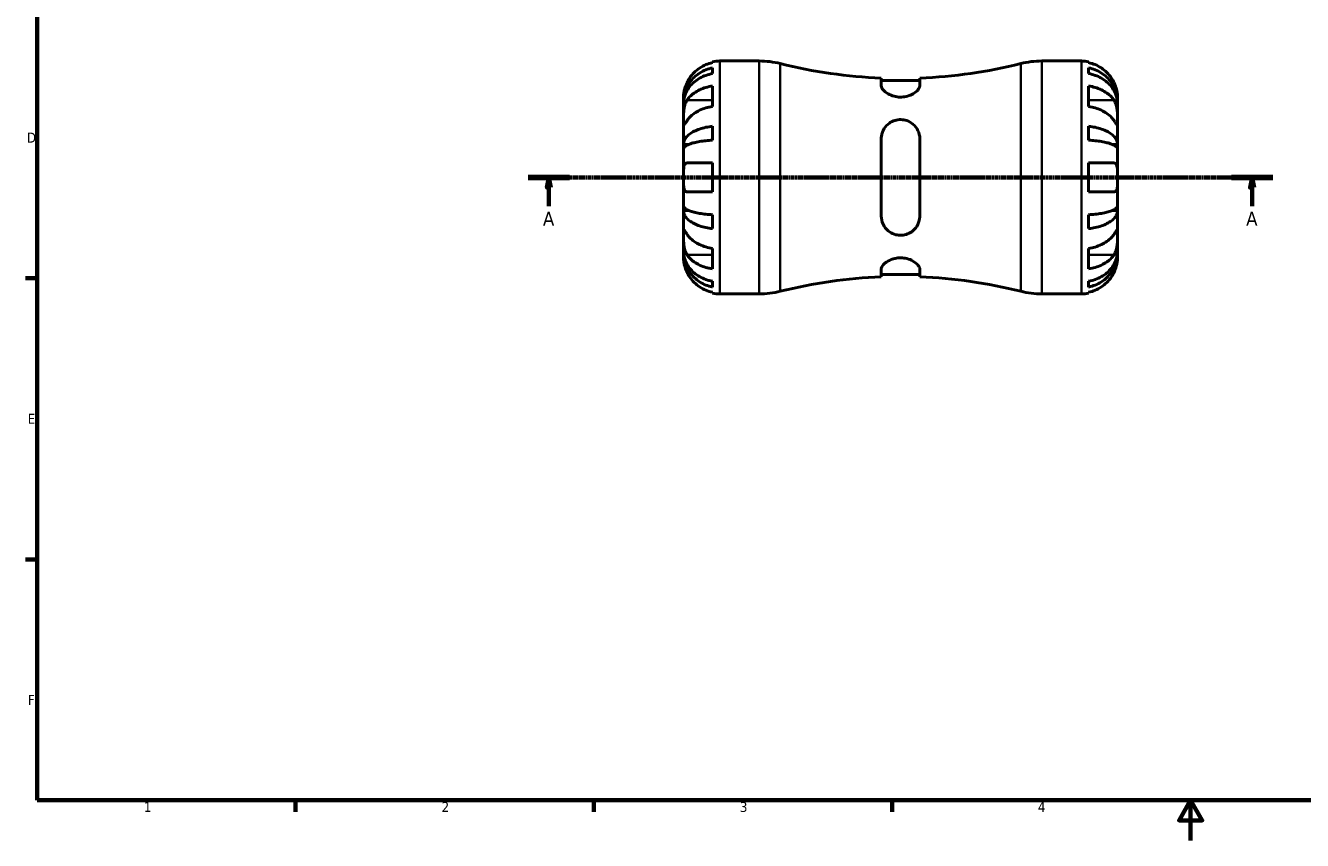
# Model space of a CAD drawing. Header units: millimetres. Extents: x -71 to 666, y 0 to 420.
# Tile 1 of 5: x 7 to 325, y 0 to 203. Entities that reach past the tile are written whole.
import ezdxf

# ---------------------------------------------------------------- set-up
doc = ezdxf.new("R2010")
doc.units = ezdxf.units.MM
doc.linetypes.add('CHAIN', pattern=[0.7087, 0.4724, -0.0591, 0.1181, -0.0591])
for name, color, linetype, lineweight in [('Border (ISO)', 7, 'Continuous', 70), ('Section Line (ISO)', 7, 'CHAIN', 70), ('Visible (ISO)', 7, 'Continuous', 50), ('Visible Narrow (ISO)', 7, 'Continuous', 35)]:
    doc.layers.add(name, color=color, linetype=linetype, lineweight=lineweight)
doc.styles.add('Label Text (ISO)', font='tahoma.ttf')
doc.styles.add('Note Text (ISO)', font='tahoma.ttf')

# ---------------------------------------------------------------- blocks, each defined once
blk = doc.blocks.new('Borders Default Border')
at = {"layer": 'Border (ISO)'}
for p, q in [((10, 140), (7.1, 140)), ((10, 70), (7.1, 70)), ((74.25, 10), (74.25, 7.1)), ((148.5, 10), (148.5, 7.1)), ((222.75, 10), (222.75, 7.1))]:
    blk.add_line(p, q, dxfattribs=at)
at = {"layer": 'Border (ISO)', "flags": 128}
for points in [[(10, 10), (10, 410), (584, 410), (584, 10), (10, 10)], [(297, 0), (297, 10), (294.11, 5), (299.89, 5), (297, 10)]]:
    blk.add_lwpolyline(points, dxfattribs=at)
at = {"layer": 'Border (ISO)', "color": 232, "true_color": 0xca0064, "char_height": 2.5, "attachment_point": 7, "style": 'Note Text (ISO)'}
for s, insert in [('D', (7.43, 173.75)), ('E', (7.64, 103.75)), ('F', (7.7, 33.75)), ('1', (36.56, 7.1)), ('2', (110.62, 7.1)), ('3', (184.85, 7.05)), ('4', (259, 7.1))]:
    blk.add_mtext(s, dxfattribs=dict(at, insert=insert))
blk = doc.blocks.new('2dTransSection0')
at = {"layer": 'Section Line (ISO)', "linetype": 'CHAIN'}
blk.add_line((132.17, 165.08), (317.45, 165.08), dxfattribs=at)
at = {"layer": 'Section Line (ISO)', "linetype": 'Continuous', "lineweight": 140}
for p, q in [((132.17, 165.08), (142.48, 165.08)), ((307.15, 165.08), (317.45, 165.08))]:
    blk.add_line(p, q, dxfattribs=at)
at = {"layer": 'Section Line (ISO)', "linetype": 'Continuous'}
for p, q in [((137.33, 165.08), (136.83, 162.58)), ((136.83, 162.58), (137.83, 162.58)), ((137.33, 162.58), (137.33, 165.08)), ((137.83, 162.58), (137.33, 165.08)), ((137.33, 157.9), (137.33, 162.58)), ((312.3, 165.08), (311.8, 162.58)), ((311.8, 162.58), (312.8, 162.58)), ((312.3, 162.58), (312.3, 165.08)), ((312.8, 162.58), (312.3, 165.08)), ((312.3, 157.9), (312.3, 162.58))]:
    blk.add_line(p, q, dxfattribs=at)
at = {"layer": 'Section Line (ISO)', "linetype": 'Continuous', "flags": 128}
for points in [[(137.83, 162.58), (137.33, 165.08), (136.83, 162.58), (137.83, 162.58)], [(312.8, 162.58), (312.3, 165.08), (311.8, 162.58), (312.8, 162.58)]]:
    blk.add_lwpolyline(points, dxfattribs=at)
at = {"layer": 'Section Line (ISO)'}
for points in [[(137.83, 162.58), (137.33, 165.08), (136.83, 162.58), (137.83, 162.58)], [(312.8, 162.58), (312.3, 165.08), (311.8, 162.58), (312.8, 162.58)]]:
    blk.add_solid(points, dxfattribs=at)
at = {"layer": 'Section Line (ISO)', "char_height": 3.5, "attachment_point": 7, "style": 'Label Text (ISO)'}
for insert in [(135.84, 153.08), (310.81, 153.08)]:
    blk.add_mtext('A', dxfattribs=dict(at, insert=insert))

msp = doc.modelspace()

# ---------------------------------------------------------------- linework, layer by layer
at = {"layer": 'Visible (ISO)'}
for p, q in [((178.013, 193.677), (178.013, 193.903)), ((179.813, 194.085), (189.633, 194.085)), ((259.994, 194.085), (269.813, 194.085)), ((271.613, 193.903), (271.613, 193.677)), ((178.013, 190.936), (178.013, 192.369)), ((271.613, 192.369), (271.613, 190.936)), ((178.013, 182.757), (178.013, 187.848)), ((220.013, 189.828), (220.013, 187.89)), ((229.613, 189.222), (220.013, 189.222)), ((229.613, 187.89), (229.613, 189.828)), ((271.613, 187.848), (271.613, 182.757)), ((170.813, 183.798), (170.813, 185.085)), ((278.813, 183.798), (278.813, 185.085)), ((170.813, 183.308), (170.813, 183.798)), ((170.813, 183.798), (170.831, 183.798)), ((170.813, 179.227), (170.813, 183.308)), ((278.813, 183.798), (278.796, 183.798)), ((278.813, 183.308), (278.813, 183.798)), ((278.813, 179.227), (278.813, 183.308)), ((170.813, 173.326), (170.813, 179.227)), ((278.813, 173.326), (278.813, 179.227)), ((178.013, 174.36), (178.013, 177.819)), ((271.613, 177.819), (271.613, 174.36)), ((170.813, 172.143), (170.813, 173.326)), ((170.813, 173.326), (172.139, 173.326)), ((170.813, 165.085), (170.813, 172.143)), ((220.013, 174.685), (220.013, 155.485)), ((229.613, 155.485), (229.613, 174.685)), ((278.813, 173.326), (277.488, 173.326)), ((278.813, 172.143), (278.813, 173.326)), ((278.813, 165.085), (278.813, 172.143)), ((178.013, 161.485), (178.013, 168.685)), ((271.613, 168.685), (271.613, 161.485)), ((170.813, 158.026), (170.813, 165.085)), ((278.813, 158.026), (278.813, 165.085)), ((170.813, 156.843), (170.813, 158.026)), ((170.813, 150.942), (170.813, 156.843)), ((170.813, 156.843), (172.139, 156.843)), ((178.013, 152.35), (178.013, 155.809)), ((271.613, 155.809), (271.613, 152.35)), ((278.813, 156.843), (277.488, 156.843)), ((278.813, 156.843), (278.813, 158.026)), ((278.813, 150.942), (278.813, 156.843)), ((170.813, 146.861), (170.813, 150.942)), ((278.813, 146.861), (278.813, 150.942)), ((170.813, 146.371), (170.813, 146.861)), ((170.813, 145.085), (170.813, 146.371)), ((170.813, 146.371), (170.831, 146.371)), ((178.013, 142.321), (178.013, 147.412)), ((271.613, 147.412), (271.613, 142.321)), ((278.813, 146.371), (278.796, 146.371)), ((278.813, 146.371), (278.813, 146.861)), ((278.813, 145.085), (278.813, 146.371)), ((220.013, 142.279), (220.013, 140.341)), ((229.613, 140.948), (220.013, 140.948)), ((229.613, 140.341), (229.613, 142.279)), ((178.013, 137.8), (178.013, 139.233)), ((271.613, 139.233), (271.613, 137.8)), ((178.013, 136.266), (178.013, 136.492)), ((179.813, 136.085), (189.633, 136.085)), ((259.994, 136.085), (269.813, 136.085)), ((271.613, 136.492), (271.613, 136.266))]:
    msp.add_line(p, q, dxfattribs=at)
for centre, radius, start, end in [((179.813, 185.085), 9, 90, 101.53696), ((189.633, 172.485), 21.6, 75.9026, 90), ((259.994, 172.485), 21.6, 90, 104.0974), ((269.813, 185.085), 9, 78.46304, 90), ((224.813, 312.572), 122.837, 255.9026, 267.76053), ((224.813, 312.572), 122.837, 272.23947, 284.0974), ((224.813, 17.597), 122.837, 92.23947, 104.0974), ((224.813, 17.597), 122.837, 75.9026, 87.76053), ((189.633, 157.685), 21.6, 270, 284.0974), ((259.994, 157.685), 21.6, 255.9026, 270), ((179.813, 145.085), 9, 258.46304, 270), ((269.813, 145.085), 9, 270, 281.53696)]:
    msp.add_arc(centre, radius, start, end, dxfattribs=at)
for points, knots in [([(170.813, 183.798), (170.813, 184.338), (170.868, 184.929), (171.105, 186.085), (171.287, 186.652), (171.712, 187.649), (171.994, 188.173), (172.667, 189.15), (173.057, 189.604), (173.842, 190.367), (174.31, 190.746), (175.317, 191.4), (175.857, 191.675), (176.87, 192.082), (177.435, 192.255), (178.013, 192.369)], [4.0142513, 4.0142513, 4.0142513, 4.0142513, 4.1817861, 4.1817861, 4.3493209, 4.3493209, 4.5162129, 4.5162129, 4.683105, 4.683105, 4.8499282, 4.8499282, 5.0167515, 5.0167515, 5.1791755, 5.1791755, 5.1791755, 5.1791755]), ([(178.013, 190.936), (177.436, 190.835), (176.872, 190.681), (175.86, 190.32), (175.321, 190.076), (174.314, 189.495), (173.847, 189.158), (173.061, 188.48), (172.67, 188.076), (171.997, 187.205), (171.714, 186.739), (171.287, 185.85), (171.105, 185.346), (170.868, 184.315), (170.813, 183.789), (170.813, 183.308)], [0.1707461, 0.1707461, 0.1707461, 0.1707461, 0.33284, 0.33284, 0.4994944, 0.4994944, 0.6661487, 0.6661487, 0.8332087, 0.8332087, 1.0002688, 1.0002688, 1.1679728, 1.1679728, 1.3356767, 1.3356767, 1.3356767, 1.3356767]), ([(178.013, 193.677), (177.436, 193.558), (176.871, 193.379), (175.857, 192.956), (175.317, 192.671), (174.309, 191.991), (173.842, 191.598), (173.057, 190.805), (172.667, 190.333), (172.087, 189.456), (171.87, 189.068), (171.689, 188.685)], [0.1707715, 0.1707715, 0.1707715, 0.1707715, 0.33310322, 0.33310322, 0.50032131, 0.50032131, 0.6675394, 0.6675394, 0.83495179, 0.83495179, 0.95687108, 0.95687108, 0.95687108, 0.95687108]), ([(277.937, 188.685), (277.755, 189.072), (277.535, 189.465), (276.95, 190.347), (276.558, 190.819), (275.771, 191.61), (275.304, 192.001), (274.298, 192.677), (273.759, 192.961), (272.749, 193.381), (272.188, 193.559), (271.613, 193.677)], [4.42788748, 4.42788748, 4.42788748, 4.42788748, 4.55124983, 4.55124983, 4.71913636, 4.71913636, 4.88587302, 4.88587302, 5.05260969, 5.05260969, 5.21400811, 5.21400811, 5.21400811, 5.21400811]), ([(271.613, 192.369), (272.191, 192.255), (272.754, 192.083), (273.766, 191.676), (274.306, 191.402), (275.312, 190.75), (275.78, 190.371), (276.566, 189.609), (276.956, 189.155), (277.63, 188.177), (277.913, 187.653), (278.339, 186.654), (278.521, 186.088), (278.758, 184.93), (278.813, 184.339), (278.813, 183.798)], [0.1707461, 0.1707461, 0.1707461, 0.1707461, 0.33284, 0.33284, 0.4994944, 0.4994944, 0.6661487, 0.6661487, 0.8332087, 0.8332087, 1.0002688, 1.0002688, 1.1679728, 1.1679728, 1.3356767, 1.3356767, 1.3356767, 1.3356767]), ([(278.813, 183.308), (278.813, 183.789), (278.758, 184.315), (278.521, 185.346), (278.339, 185.85), (277.913, 186.739), (277.63, 187.205), (276.956, 188.076), (276.566, 188.48), (275.78, 189.158), (275.312, 189.495), (274.306, 190.076), (273.766, 190.32), (272.754, 190.681), (272.191, 190.835), (271.613, 190.936)], [4.0142509, 4.0142509, 4.0142509, 4.0142509, 4.1819549, 4.1819549, 4.3496588, 4.3496588, 4.5167189, 4.5167189, 4.6837789, 4.6837789, 4.8504333, 4.8504333, 5.0170876, 5.0170876, 5.1791816, 5.1791816, 5.1791816, 5.1791816]), ([(171.689, 188.685), (171.688, 188.681), (171.686, 188.677), (171.595, 188.484), (171.512, 188.293), (171.369, 187.932), (171.307, 187.763), (171.182, 187.391), (171.123, 187.191), (170.984, 186.661), (170.925, 186.352), (170.843, 185.778), (170.826, 185.533), (170.812, 185.179), (170.813, 185.085), (170.813, 185.085)], [-0.58332629, -0.58332629, -0.58332629, -0.58332629, -0.58206847, -0.58206847, -0.51861604, -0.51861604, -0.4628074, -0.4628074, -0.39473272, -0.39473272, -0.27692423, -0.27692423, -0.14288351, -0.14288351, 0, 0, 0, 0]), ([(171.689, 184.318), (171.872, 184.592), (172.092, 184.87), (172.677, 185.493), (173.069, 185.827), (173.856, 186.386), (174.323, 186.663), (175.329, 187.141), (175.868, 187.342), (176.878, 187.639), (177.439, 187.764), (178.013, 187.848)], [4.42788405, 4.42788405, 4.42788405, 4.42788405, 4.5512464, 4.5512464, 4.71913293, 4.71913293, 4.88586959, 4.88586959, 5.05260626, 5.05260626, 5.21400469, 5.21400469, 5.21400469, 5.21400469]), ([(229.613, 187.89), (229.613, 187.803), (229.6, 187.712), (229.482, 187.295), (229.236, 186.94), (228.534, 186.289), (228.105, 185.99), (227.174, 185.532), (226.702, 185.359), (225.717, 185.138), (225.224, 185.084), (224.222, 185.099), (223.733, 185.167), (222.689, 185.431), (222.167, 185.65), (221.185, 186.207), (220.759, 186.558), (220.178, 187.243), (220.019, 187.577), (220.013, 187.88), (220.013, 187.885), (220.013, 187.89)], [-1.8272566, -1.8272566, -1.8272566, -1.8272566, -1.7595956, -1.7595956, -1.5257431, -1.5257431, -1.3211598, -1.3211598, -1.1555232, -1.1555232, -1.0044568, -1.0044568, -0.8533004, -0.8533004, -0.6629744, -0.6629744, -0.4322923, -0.4322923, -0.2041471, -0.2041471, -0.2000439, -0.2000439, -0.2000439, -0.2000439]), ([(271.613, 187.848), (272.188, 187.764), (272.749, 187.639), (273.759, 187.342), (274.298, 187.141), (275.304, 186.663), (275.771, 186.386), (276.558, 185.827), (276.95, 185.493), (277.535, 184.87), (277.755, 184.592), (277.937, 184.318)], [0.17075309, 0.17075309, 0.17075309, 0.17075309, 0.33215152, 0.33215152, 0.49888818, 0.49888818, 0.66562485, 0.66562485, 0.83351137, 0.83351137, 0.95687373, 0.95687373, 0.95687373, 0.95687373]), ([(278.813, 185.085), (278.813, 185.085), (278.814, 185.117), (278.812, 185.252), (278.809, 185.36), (278.787, 185.718), (278.758, 186.01), (278.651, 186.605), (278.591, 186.872), (278.453, 187.365), (278.384, 187.581), (278.224, 188.024), (278.133, 188.25), (278.003, 188.544), (277.97, 188.614), (277.937, 188.685)], [-2.49913258, -2.49913258, -2.49913258, -2.49913258, -2.41505436, -2.41505436, -2.32384732, -2.32384732, -2.1841143, -2.1841143, -2.08674766, -2.08674766, -2.01440674, -2.01440674, -1.93994266, -1.93994266, -1.91637503, -1.91637503, -1.91637503, -1.91637503]), ([(170.813, 179.227), (170.813, 179.41), (170.813, 179.612), (170.815, 180.064), (170.816, 180.313), (170.832, 180.942), (170.85, 181.327), (170.926, 182.081), (170.981, 182.442), (171.119, 183.027), (171.187, 183.256), (171.344, 183.681), (171.432, 183.875), (171.58, 184.146), (171.634, 184.234), (171.689, 184.318)], [0, 0, 0, 0, 0.07774953, 0.07774953, 0.16081914, 0.16081914, 0.27783798, 0.27783798, 0.3882896, 0.3882896, 0.46542959, 0.46542959, 0.54035429, 0.54035429, 0.57953204, 0.57953204, 0.57953204, 0.57953204]), ([(277.937, 184.318), (277.996, 184.229), (278.053, 184.135), (278.203, 183.857), (278.29, 183.663), (278.447, 183.236), (278.514, 183.004), (278.648, 182.424), (278.702, 182.072), (278.783, 181.265), (278.8, 180.82), (278.815, 179.963), (278.813, 179.563), (278.813, 179.227)], [-0.58004807, -0.58004807, -0.58004807, -0.58004807, -0.5384523, -0.5384523, -0.46383793, -0.46383793, -0.3862639, -0.3862639, -0.27840269, -0.27840269, -0.14277912, -0.14277912, 0, 0, 0, 0]), ([(178.013, 182.757), (177.439, 182.673), (176.878, 182.548), (175.868, 182.251), (175.329, 182.05), (174.323, 181.572), (173.856, 181.295), (173.069, 180.736), (172.677, 180.402), (172.092, 179.778), (171.872, 179.501), (171.689, 179.227)], [0.17075309, 0.17075309, 0.17075309, 0.17075309, 0.33215152, 0.33215152, 0.49888818, 0.49888818, 0.66562485, 0.66562485, 0.83351137, 0.83351137, 0.95687373, 0.95687373, 0.95687373, 0.95687373]), ([(277.937, 179.227), (277.755, 179.501), (277.535, 179.778), (276.95, 180.402), (276.558, 180.736), (275.771, 181.295), (275.304, 181.572), (274.298, 182.05), (273.759, 182.251), (272.749, 182.548), (272.188, 182.673), (271.613, 182.757)], [4.42788733, 4.42788733, 4.42788733, 4.42788733, 4.55124968, 4.55124968, 4.71913621, 4.71913621, 4.88587287, 4.88587287, 5.05260954, 5.05260954, 5.21400797, 5.21400797, 5.21400797, 5.21400797]), ([(171.689, 179.227), (171.63, 179.138), (171.574, 179.053), (171.423, 178.829), (171.336, 178.699), (171.18, 178.474), (171.112, 178.38), (170.979, 178.214), (170.925, 178.167), (170.843, 178.18), (170.826, 178.271), (170.812, 178.624), (170.813, 178.89), (170.813, 179.227)], [-0.58004807, -0.58004807, -0.58004807, -0.58004807, -0.5384523, -0.5384523, -0.46383793, -0.46383793, -0.3862639, -0.3862639, -0.27840269, -0.27840269, -0.14277912, -0.14277912, 0, 0, 0, 0]), ([(220.013, 174.685), (220.013, 174.892), (220.027, 175.098), (220.145, 176.006), (220.39, 176.675), (221.093, 177.778), (221.521, 178.234), (222.453, 178.895), (222.925, 179.13), (223.91, 179.424), (224.402, 179.493), (225.405, 179.474), (225.894, 179.387), (226.937, 179.033), (227.459, 178.731), (228.442, 177.904), (228.868, 177.344), (229.449, 176.104), (229.608, 175.424), (229.613, 174.71), (229.613, 174.697), (229.613, 174.685)], [-1.8272566, -1.8272566, -1.8272566, -1.8272566, -1.7595956, -1.7595956, -1.5257431, -1.5257431, -1.3211598, -1.3211598, -1.1555232, -1.1555232, -1.0044568, -1.0044568, -0.8533004, -0.8533004, -0.6629744, -0.6629744, -0.4322923, -0.4322923, -0.2041471, -0.2041471, -0.2000439, -0.2000439, -0.2000439, -0.2000439]), ([(278.813, 179.227), (278.813, 179.043), (278.814, 178.88), (278.812, 178.591), (278.81, 178.47), (278.795, 178.248), (278.777, 178.179), (278.701, 178.167), (278.645, 178.217), (278.508, 178.389), (278.44, 178.483), (278.283, 178.711), (278.195, 178.841), (278.046, 179.063), (277.993, 179.143), (277.937, 179.227)], [0, 0, 0, 0, 0.07774953, 0.07774953, 0.16081914, 0.16081914, 0.27783798, 0.27783798, 0.3882896, 0.3882896, 0.46542959, 0.46542959, 0.54035429, 0.54035429, 0.57953204, 0.57953204, 0.57953204, 0.57953204]), ([(170.813, 173.326), (170.813, 173.609), (170.868, 173.919), (171.105, 174.526), (171.287, 174.823), (171.714, 175.347), (171.997, 175.621), (172.67, 176.134), (173.061, 176.372), (173.847, 176.772), (174.314, 176.97), (175.321, 177.312), (175.86, 177.456), (176.872, 177.669), (177.436, 177.759), (178.013, 177.819)], [4.0142509, 4.0142509, 4.0142509, 4.0142509, 4.1819549, 4.1819549, 4.3496588, 4.3496588, 4.5167189, 4.5167189, 4.6837789, 4.6837789, 4.8504333, 4.8504333, 5.0170876, 5.0170876, 5.1791816, 5.1791816, 5.1791816, 5.1791816]), ([(271.613, 177.819), (272.191, 177.759), (272.754, 177.669), (273.766, 177.456), (274.306, 177.312), (275.312, 176.97), (275.78, 176.772), (276.566, 176.372), (276.956, 176.134), (277.63, 175.621), (277.913, 175.347), (278.339, 174.823), (278.521, 174.526), (278.758, 173.919), (278.813, 173.609), (278.813, 173.326)], [0.1707461, 0.1707461, 0.1707461, 0.1707461, 0.33284, 0.33284, 0.4994944, 0.4994944, 0.6661487, 0.6661487, 0.8332087, 0.8332087, 1.0002688, 1.0002688, 1.1679728, 1.1679728, 1.3356767, 1.3356767, 1.3356767, 1.3356767]), ([(178.013, 174.36), (177.436, 174.33), (176.872, 174.286), (175.86, 174.181), (175.321, 174.11), (174.314, 173.941), (173.847, 173.843), (173.061, 173.646), (172.67, 173.528), (171.997, 173.275), (171.714, 173.14), (171.287, 172.882), (171.105, 172.735), (170.868, 172.436), (170.813, 172.283), (170.813, 172.143)], [0.1707461, 0.1707461, 0.1707461, 0.1707461, 0.33284, 0.33284, 0.4994944, 0.4994944, 0.6661487, 0.6661487, 0.8332087, 0.8332087, 1.0002688, 1.0002688, 1.1679728, 1.1679728, 1.3356767, 1.3356767, 1.3356767, 1.3356767]), ([(278.813, 172.143), (278.813, 172.283), (278.758, 172.436), (278.521, 172.735), (278.339, 172.882), (277.913, 173.14), (277.63, 173.275), (276.956, 173.528), (276.566, 173.646), (275.78, 173.843), (275.312, 173.941), (274.306, 174.11), (273.766, 174.181), (272.754, 174.286), (272.191, 174.33), (271.613, 174.36)], [4.0142509, 4.0142509, 4.0142509, 4.0142509, 4.1819549, 4.1819549, 4.3496588, 4.3496588, 4.5167189, 4.5167189, 4.683779, 4.683779, 4.8504333, 4.8504333, 5.0170876, 5.0170876, 5.1791816, 5.1791816, 5.1791816, 5.1791816]), ([(170.813, 165.085), (170.813, 165.365), (170.813, 165.644), (170.815, 166.212), (170.818, 166.498), (170.84, 167.176), (170.868, 167.538), (170.975, 168.041), (171.035, 168.211), (171.174, 168.442), (171.243, 168.518), (171.402, 168.631), (171.493, 168.665), (171.624, 168.682), (171.656, 168.685), (171.689, 168.685)], [-2.49913258, -2.49913258, -2.49913258, -2.49913258, -2.41505436, -2.41505436, -2.32384732, -2.32384732, -2.1841143, -2.1841143, -2.08674766, -2.08674766, -2.01440674, -2.01440674, -1.93994266, -1.93994266, -1.91637503, -1.91637503, -1.91637503, -1.91637503]), ([(171.689, 168.685), (171.872, 168.685), (172.092, 168.685), (172.677, 168.685), (173.069, 168.685), (173.856, 168.685), (174.323, 168.685), (175.329, 168.685), (175.868, 168.685), (176.878, 168.685), (177.439, 168.685), (178.013, 168.685)], [4.42788405, 4.42788405, 4.42788405, 4.42788405, 4.5512464, 4.5512464, 4.71913293, 4.71913293, 4.88586959, 4.88586959, 5.05260626, 5.05260626, 5.21400469, 5.21400469, 5.21400469, 5.21400469]), ([(271.613, 168.685), (272.188, 168.685), (272.749, 168.685), (273.759, 168.685), (274.298, 168.685), (275.304, 168.685), (275.771, 168.685), (276.558, 168.685), (276.95, 168.685), (277.535, 168.685), (277.755, 168.685), (277.937, 168.685)], [0.17075309, 0.17075309, 0.17075309, 0.17075309, 0.33215152, 0.33215152, 0.49888818, 0.49888818, 0.66562485, 0.66562485, 0.83351137, 0.83351137, 0.95687373, 0.95687373, 0.95687373, 0.95687373]), ([(277.937, 168.685), (277.939, 168.685), (277.941, 168.685), (278.031, 168.684), (278.114, 168.668), (278.258, 168.609), (278.32, 168.569), (278.445, 168.451), (278.504, 168.367), (278.642, 168.086), (278.702, 167.854), (278.784, 167.254), (278.8, 166.88), (278.815, 166.031), (278.813, 165.561), (278.813, 165.085)], [-0.58332629, -0.58332629, -0.58332629, -0.58332629, -0.58206847, -0.58206847, -0.51861604, -0.51861604, -0.4628074, -0.4628074, -0.39473272, -0.39473272, -0.27692423, -0.27692423, -0.14288351, -0.14288351, 0, 0, 0, 0]), ([(171.689, 161.485), (171.622, 161.485), (171.558, 161.493), (171.408, 161.537), (171.327, 161.582), (171.179, 161.72), (171.113, 161.815), (170.979, 162.105), (170.925, 162.324), (170.843, 162.906), (170.826, 163.284), (170.812, 164.138), (170.813, 164.609), (170.813, 165.085)], [-0.57647647, -0.57647647, -0.57647647, -0.57647647, -0.52968676, -0.52968676, -0.46054026, -0.46054026, -0.38562403, -0.38562403, -0.27730827, -0.27730827, -0.14258086, -0.14258086, 0, 0, 0, 0]), ([(278.813, 165.085), (278.813, 164.792), (278.814, 164.5), (278.811, 163.904), (278.808, 163.603), (278.782, 162.92), (278.75, 162.566), (278.636, 162.082), (278.574, 161.92), (278.441, 161.716), (278.382, 161.652), (278.256, 161.559), (278.19, 161.527), (278.061, 161.492), (278.001, 161.485), (277.937, 161.485)], [0, 0, 0, 0, 0.08783311, 0.08783311, 0.18435408, 0.18435408, 0.32279749, 0.32279749, 0.41754463, 0.41754463, 0.47774931, 0.47774931, 0.53276241, 0.53276241, 0.57681269, 0.57681269, 0.57681269, 0.57681269]), ([(178.013, 161.485), (177.439, 161.485), (176.878, 161.485), (175.868, 161.485), (175.329, 161.485), (174.323, 161.485), (173.856, 161.485), (173.069, 161.485), (172.677, 161.485), (172.092, 161.485), (171.872, 161.485), (171.689, 161.485)], [0.17075309, 0.17075309, 0.17075309, 0.17075309, 0.33215152, 0.33215152, 0.49888818, 0.49888818, 0.66562485, 0.66562485, 0.83351137, 0.83351137, 0.95687373, 0.95687373, 0.95687373, 0.95687373]), ([(277.937, 161.485), (277.755, 161.485), (277.535, 161.485), (276.95, 161.485), (276.558, 161.485), (275.771, 161.485), (275.304, 161.485), (274.298, 161.485), (273.759, 161.485), (272.749, 161.485), (272.188, 161.485), (271.613, 161.485)], [4.42788405, 4.42788405, 4.42788405, 4.42788405, 4.5512464, 4.5512464, 4.71913293, 4.71913293, 4.88586959, 4.88586959, 5.05260626, 5.05260626, 5.21400469, 5.21400469, 5.21400469, 5.21400469]), ([(170.813, 158.026), (170.813, 157.886), (170.868, 157.733), (171.105, 157.434), (171.287, 157.287), (171.714, 157.029), (171.997, 156.894), (172.67, 156.641), (173.061, 156.523), (173.847, 156.326), (174.314, 156.228), (175.321, 156.059), (175.86, 155.988), (176.872, 155.883), (177.436, 155.839), (178.013, 155.809)], [4.0142509, 4.0142509, 4.0142509, 4.0142509, 4.1819549, 4.1819549, 4.3496588, 4.3496588, 4.5167189, 4.5167189, 4.6837789, 4.6837789, 4.8504333, 4.8504333, 5.0170876, 5.0170876, 5.1791816, 5.1791816, 5.1791816, 5.1791816]), ([(178.013, 152.35), (177.436, 152.41), (176.872, 152.5), (175.86, 152.713), (175.321, 152.857), (174.314, 153.199), (173.847, 153.397), (173.061, 153.797), (172.67, 154.035), (171.997, 154.548), (171.714, 154.822), (171.287, 155.346), (171.105, 155.643), (170.868, 156.25), (170.813, 156.56), (170.813, 156.843)], [0.1707461, 0.1707461, 0.1707461, 0.1707461, 0.33284, 0.33284, 0.4994944, 0.4994944, 0.6661487, 0.6661487, 0.8332087, 0.8332087, 1.0002688, 1.0002688, 1.1679728, 1.1679728, 1.3356767, 1.3356767, 1.3356767, 1.3356767]), ([(271.613, 155.809), (272.191, 155.839), (272.754, 155.883), (273.766, 155.988), (274.306, 156.059), (275.312, 156.228), (275.78, 156.326), (276.566, 156.523), (276.956, 156.641), (277.63, 156.894), (277.913, 157.029), (278.339, 157.287), (278.521, 157.434), (278.758, 157.733), (278.813, 157.886), (278.813, 158.026)], [0.1707461, 0.1707461, 0.1707461, 0.1707461, 0.33284, 0.33284, 0.4994944, 0.4994944, 0.6661487, 0.6661487, 0.8332087, 0.8332087, 1.0002688, 1.0002688, 1.1679728, 1.1679728, 1.3356767, 1.3356767, 1.3356767, 1.3356767]), ([(278.813, 156.843), (278.813, 156.56), (278.758, 156.25), (278.521, 155.643), (278.339, 155.346), (277.913, 154.822), (277.63, 154.548), (276.956, 154.035), (276.566, 153.797), (275.78, 153.397), (275.312, 153.199), (274.306, 152.857), (273.766, 152.713), (272.754, 152.5), (272.191, 152.41), (271.613, 152.35)], [4.0142509, 4.0142509, 4.0142509, 4.0142509, 4.1819549, 4.1819549, 4.3496588, 4.3496588, 4.5167189, 4.5167189, 4.6837789, 4.6837789, 4.8504333, 4.8504333, 5.0170876, 5.0170876, 5.1791816, 5.1791816, 5.1791816, 5.1791816]), ([(229.613, 155.485), (229.613, 155.277), (229.6, 155.071), (229.482, 154.163), (229.236, 153.494), (228.534, 152.391), (228.105, 151.935), (227.174, 151.274), (226.702, 151.039), (225.717, 150.745), (225.224, 150.676), (224.222, 150.695), (223.733, 150.782), (222.689, 151.136), (222.167, 151.438), (221.185, 152.265), (220.759, 152.825), (220.178, 154.065), (220.019, 154.745), (220.013, 155.459), (220.013, 155.472), (220.013, 155.485)], [-1.8272566, -1.8272566, -1.8272566, -1.8272566, -1.7595956, -1.7595956, -1.5257431, -1.5257431, -1.3211598, -1.3211598, -1.1555232, -1.1555232, -1.0044568, -1.0044568, -0.8533004, -0.8533004, -0.6629744, -0.6629744, -0.4322923, -0.4322923, -0.2041471, -0.2041471, -0.2000439, -0.2000439, -0.2000439, -0.2000439]), ([(171.689, 145.851), (171.63, 145.94), (171.574, 146.034), (171.423, 146.312), (171.336, 146.506), (171.18, 146.933), (171.112, 147.165), (170.979, 147.745), (170.925, 148.097), (170.843, 148.904), (170.826, 149.349), (170.812, 150.206), (170.813, 150.606), (170.813, 150.942)], [-0.58004807, -0.58004807, -0.58004807, -0.58004807, -0.5384523, -0.5384523, -0.46383793, -0.46383793, -0.3862639, -0.3862639, -0.27840269, -0.27840269, -0.14277912, -0.14277912, 0, 0, 0, 0]), ([(170.813, 150.942), (170.813, 151.126), (170.813, 151.289), (170.815, 151.578), (170.816, 151.7), (170.832, 151.921), (170.85, 151.99), (170.926, 152.002), (170.981, 151.952), (171.119, 151.78), (171.187, 151.686), (171.344, 151.458), (171.432, 151.328), (171.58, 151.106), (171.634, 151.026), (171.689, 150.942)], [0, 0, 0, 0, 0.07774953, 0.07774953, 0.16081914, 0.16081914, 0.27783798, 0.27783798, 0.3882896, 0.3882896, 0.46542959, 0.46542959, 0.54035429, 0.54035429, 0.57953204, 0.57953204, 0.57953204, 0.57953204]), ([(171.689, 150.942), (171.87, 150.671), (172.087, 150.397), (172.667, 149.777), (173.057, 149.443), (173.842, 148.883), (174.309, 148.604), (175.317, 148.124), (175.857, 147.922), (176.871, 147.623), (177.436, 147.496), (178.013, 147.412)], [4.42789013, 4.42789013, 4.42789013, 4.42789013, 4.54980941, 4.54980941, 4.7172218, 4.7172218, 4.88443989, 4.88443989, 5.05165798, 5.05165798, 5.21398971, 5.21398971, 5.21398971, 5.21398971]), ([(271.613, 147.412), (272.188, 147.496), (272.749, 147.621), (273.759, 147.918), (274.298, 148.119), (275.304, 148.597), (275.771, 148.874), (276.558, 149.433), (276.95, 149.767), (277.535, 150.391), (277.755, 150.668), (277.937, 150.942)], [0.17075309, 0.17075309, 0.17075309, 0.17075309, 0.33215152, 0.33215152, 0.49888818, 0.49888818, 0.66562485, 0.66562485, 0.83351137, 0.83351137, 0.95687373, 0.95687373, 0.95687373, 0.95687373]), ([(277.937, 150.942), (277.996, 151.031), (278.053, 151.116), (278.203, 151.34), (278.29, 151.47), (278.447, 151.695), (278.514, 151.789), (278.648, 151.955), (278.702, 152.002), (278.783, 151.989), (278.8, 151.898), (278.815, 151.545), (278.813, 151.279), (278.813, 150.942)], [-0.58004807, -0.58004807, -0.58004807, -0.58004807, -0.5384523, -0.5384523, -0.46383793, -0.46383793, -0.3862639, -0.3862639, -0.27840269, -0.27840269, -0.14277912, -0.14277912, 0, 0, 0, 0]), ([(278.813, 150.942), (278.813, 150.759), (278.814, 150.557), (278.812, 150.105), (278.81, 149.856), (278.795, 149.227), (278.777, 148.842), (278.701, 148.088), (278.645, 147.727), (278.508, 147.142), (278.44, 146.913), (278.283, 146.488), (278.195, 146.294), (278.046, 146.023), (277.993, 145.935), (277.937, 145.851)], [0, 0, 0, 0, 0.07774953, 0.07774953, 0.16081914, 0.16081914, 0.27783798, 0.27783798, 0.3882896, 0.3882896, 0.46542959, 0.46542959, 0.54035429, 0.54035429, 0.57953204, 0.57953204, 0.57953204, 0.57953204]), ([(170.813, 146.861), (170.813, 146.38), (170.868, 145.855), (171.105, 144.825), (171.287, 144.321), (171.712, 143.433), (171.994, 142.968), (172.667, 142.097), (173.057, 141.693), (173.842, 141.014), (174.31, 140.677), (175.317, 140.095), (175.857, 139.851), (176.87, 139.488), (177.435, 139.335), (178.013, 139.233)], [4.0142513, 4.0142513, 4.0142513, 4.0142513, 4.1817861, 4.1817861, 4.3493209, 4.3493209, 4.5162129, 4.5162129, 4.683105, 4.683105, 4.8499282, 4.8499282, 5.0167515, 5.0167515, 5.1791755, 5.1791755, 5.1791755, 5.1791755]), ([(178.013, 137.8), (177.436, 137.914), (176.872, 138.086), (175.86, 138.493), (175.321, 138.767), (174.314, 139.419), (173.847, 139.798), (173.061, 140.56), (172.67, 141.014), (171.997, 141.992), (171.714, 142.516), (171.287, 143.515), (171.105, 144.081), (170.868, 145.239), (170.813, 145.83), (170.813, 146.371)], [0.1707461, 0.1707461, 0.1707461, 0.1707461, 0.33284, 0.33284, 0.4994944, 0.4994944, 0.6661487, 0.6661487, 0.8332087, 0.8332087, 1.0002688, 1.0002688, 1.1679728, 1.1679728, 1.3356767, 1.3356767, 1.3356767, 1.3356767]), ([(271.613, 139.233), (272.191, 139.334), (272.754, 139.488), (273.766, 139.849), (274.306, 140.093), (275.312, 140.674), (275.78, 141.011), (276.566, 141.689), (276.956, 142.093), (277.63, 142.964), (277.913, 143.43), (278.339, 144.319), (278.521, 144.823), (278.758, 145.854), (278.813, 146.38), (278.813, 146.861)], [0.1707461, 0.1707461, 0.1707461, 0.1707461, 0.33284, 0.33284, 0.4994944, 0.4994944, 0.6661487, 0.6661487, 0.8332087, 0.8332087, 1.0002688, 1.0002688, 1.1679728, 1.1679728, 1.3356767, 1.3356767, 1.3356767, 1.3356767]), ([(278.813, 146.371), (278.813, 145.83), (278.758, 145.239), (278.521, 144.081), (278.339, 143.515), (277.913, 142.516), (277.63, 141.992), (276.956, 141.014), (276.566, 140.56), (275.78, 139.798), (275.312, 139.419), (274.306, 138.767), (273.766, 138.493), (272.754, 138.086), (272.191, 137.914), (271.613, 137.8)], [4.0142509, 4.0142509, 4.0142509, 4.0142509, 4.1819549, 4.1819549, 4.3496588, 4.3496588, 4.5167189, 4.5167189, 4.6837789, 4.6837789, 4.8504333, 4.8504333, 5.0170876, 5.0170876, 5.1791816, 5.1791816, 5.1791816, 5.1791816]), ([(170.813, 145.085), (170.813, 145.085), (170.813, 145.052), (170.815, 144.917), (170.818, 144.809), (170.84, 144.451), (170.868, 144.159), (170.975, 143.564), (171.035, 143.297), (171.174, 142.804), (171.243, 142.588), (171.402, 142.145), (171.493, 141.919), (171.624, 141.625), (171.656, 141.555), (171.689, 141.485)], [-2.49913258, -2.49913258, -2.49913258, -2.49913258, -2.41505436, -2.41505436, -2.32384732, -2.32384732, -2.1841143, -2.1841143, -2.08674766, -2.08674766, -2.01440674, -2.01440674, -1.93994266, -1.93994266, -1.91637503, -1.91637503, -1.91637503, -1.91637503]), ([(178.013, 142.321), (177.439, 142.405), (176.878, 142.53), (175.868, 142.827), (175.329, 143.028), (174.323, 143.506), (173.856, 143.783), (173.069, 144.342), (172.677, 144.676), (172.092, 145.299), (171.872, 145.577), (171.689, 145.851)], [0.17075309, 0.17075309, 0.17075309, 0.17075309, 0.33215152, 0.33215152, 0.49888818, 0.49888818, 0.66562485, 0.66562485, 0.83351137, 0.83351137, 0.95687373, 0.95687373, 0.95687373, 0.95687373]), ([(220.013, 142.279), (220.013, 142.366), (220.027, 142.457), (220.145, 142.874), (220.39, 143.229), (221.093, 143.88), (221.521, 144.179), (222.453, 144.637), (222.925, 144.81), (223.91, 145.031), (224.402, 145.085), (225.405, 145.07), (225.894, 145.002), (226.937, 144.738), (227.459, 144.519), (228.442, 143.962), (228.868, 143.611), (229.449, 142.926), (229.608, 142.592), (229.613, 142.29), (229.613, 142.284), (229.613, 142.279)], [-1.8272566, -1.8272566, -1.8272566, -1.8272566, -1.7595956, -1.7595956, -1.5257431, -1.5257431, -1.3211598, -1.3211598, -1.1555232, -1.1555232, -1.0044568, -1.0044568, -0.8533004, -0.8533004, -0.6629744, -0.6629744, -0.4322923, -0.4322923, -0.2041471, -0.2041471, -0.2000439, -0.2000439, -0.2000439, -0.2000439]), ([(277.937, 145.851), (277.755, 145.577), (277.535, 145.299), (276.95, 144.676), (276.558, 144.342), (275.771, 143.783), (275.304, 143.506), (274.298, 143.028), (273.759, 142.827), (272.749, 142.53), (272.188, 142.405), (271.613, 142.321)], [4.42788405, 4.42788405, 4.42788405, 4.42788405, 4.5512464, 4.5512464, 4.71913293, 4.71913293, 4.88586959, 4.88586959, 5.05260626, 5.05260626, 5.21400469, 5.21400469, 5.21400469, 5.21400469]), ([(277.937, 141.485), (278.005, 141.628), (278.069, 141.772), (278.219, 142.131), (278.299, 142.346), (278.448, 142.787), (278.514, 143.011), (278.648, 143.537), (278.702, 143.823), (278.784, 144.385), (278.8, 144.634), (278.815, 144.99), (278.813, 145.085), (278.813, 145.085)], [-0.57647647, -0.57647647, -0.57647647, -0.57647647, -0.52968676, -0.52968676, -0.46054026, -0.46054026, -0.38562403, -0.38562403, -0.27730827, -0.27730827, -0.14258086, -0.14258086, 0, 0, 0, 0]), ([(171.689, 141.485), (171.872, 141.097), (172.092, 140.704), (172.677, 139.822), (173.069, 139.35), (173.856, 138.559), (174.323, 138.168), (175.329, 137.492), (175.868, 137.208), (176.878, 136.788), (177.439, 136.61), (178.013, 136.492)], [4.42788405, 4.42788405, 4.42788405, 4.42788405, 4.5512464, 4.5512464, 4.71913293, 4.71913293, 4.88586959, 4.88586959, 5.05260626, 5.05260626, 5.21400469, 5.21400469, 5.21400469, 5.21400469]), ([(271.613, 136.492), (272.188, 136.61), (272.749, 136.788), (273.759, 137.208), (274.298, 137.492), (275.304, 138.168), (275.771, 138.559), (276.558, 139.35), (276.95, 139.822), (277.535, 140.704), (277.755, 141.097), (277.937, 141.485)], [0.17075309, 0.17075309, 0.17075309, 0.17075309, 0.33215152, 0.33215152, 0.49888818, 0.49888818, 0.66562485, 0.66562485, 0.83351137, 0.83351137, 0.95687373, 0.95687373, 0.95687373, 0.95687373])]:
    msp.add_open_spline(points, degree=3, knots=knots, dxfattribs=at)
at = {"layer": 'Visible Narrow (ISO)'}
for p, q in [((179.813, 136.442), (179.813, 193.727)), ((189.633, 136.442), (189.633, 193.727)), ((194.894, 193.085), (194.894, 137.084)), ((254.733, 137.084), (254.733, 193.085)), ((259.994, 193.727), (259.994, 136.442)), ((269.813, 136.442), (269.813, 193.727)), ((172.006, 184.318), (177.697, 184.318)), ((277.621, 184.318), (271.93, 184.318)), ((172.006, 145.851), (177.697, 145.851)), ((277.621, 145.851), (271.93, 145.851))]:
    msp.add_line(p, q, dxfattribs=at)

# ---------------------------------------------------------------- block references
msp.add_blockref('Borders Default Border', (0, 0))
at = {"layer": 'Section Line (ISO)'}
msp.add_blockref('2dTransSection0', (0, 0), dxfattribs=at)

doc.saveas('drawing.dxf')
